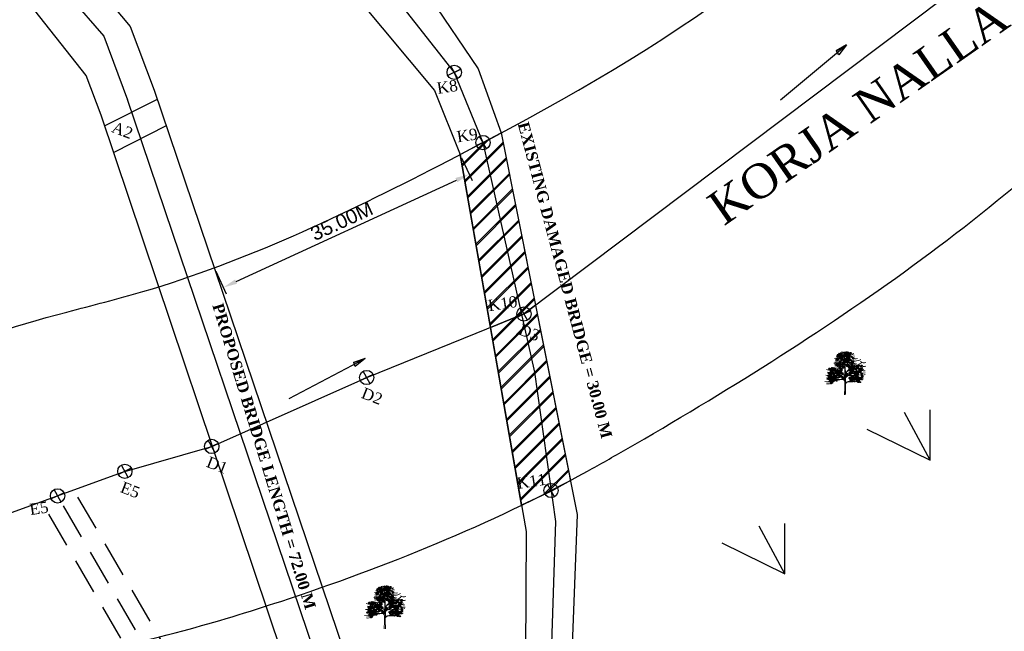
# Model space of a CAD drawing. Header units: millimetres. Extents: x 3498 to 4249, y -1265 to -652.
# Tile 5 of 9: x 3794 to 3968, y -926 to -818. Entities that reach past the tile are written whole.
import ezdxf

# ---------------------------------------------------------------- set-up
doc = ezdxf.new("R2010")
doc.units = ezdxf.units.MM
doc.linetypes.add('HIDDEN', pattern=[9.525, 6.35, -3.175])
doc.layers.add('BLOCK', color=7, linetype='Continuous')
doc.styles.get("Standard").update_dxf_attribs({"font": 'arial.ttf'})
doc.styles.add('TEXT', font='romans.shx', dxfattribs={"height": 1})
doc.dimstyles.new('ISO-25', dxfattribs={"dimtxt": 2.5, "dimasz": 2.5, "dimexe": 1.25, "dimexo": 0.625, "dimtad": 1, "dimtxsty": 'Standard', "dimcen": 2.5, "dimadec": 0, "dimazin": 0, "dimtfac": 1, "dimtmove": 0, "dimatfit": 3, "dimfxl": 1, "dimarcsym": 0})

# ---------------------------------------------------------------- blocks, each defined once
blk = doc.blocks.new('TREE 34')
at = {"lineweight": 0}
for p, q in [((44.9, 56.2), (45, 66.2)), ((44.9, 41.7), (44.9, 51.5)), ((44.6, 33.8), (44.7, 38.8)), ((45.9, 28.8), (46, 43.3)), ((44, 7.8), (44.5, 20.6)), ((44.5, 20.6), (44.5, 30.3)), ((45.8, 22.1), (45.8, 25.7)), ((45.9, 7.9), (45.8, 22.1))]:
    blk.add_line(p, q, dxfattribs=at)
for centre, radius, start, end in [((31.4, 80.8), 10.8, 245.3989, 290.842), ((36.6, 84.3), 16.4, 240.8903, 299.1097), ((30.7, 75.9), 4.62, 251.0161, 304.1863), ((32.5, 80.5), 6.68, 242.9381, 301.838), ((31.7, 86), 8.43, 266.11, 297.8626), ((34.5, 75), 3.8, 237.0696, 318.7583), ((37.8, 86.7), 11.6, 243.2333, 267.901), ((37.6, 85.6), 6.86, 233.9861, 284.4269), ((37.1, 77.5), 4.87, 262.0394, 317.0655), ((39.2, 84.2), 4.4, 235.5241, 320.3766), ((36.9, 62.2), 13, 64.7334, 87.901), ((39.3, 91.8), 10.1, 264.5916, 280.8658), ((55.2, 86.1), 17.1, 203.6553, 218.6919), ((41.9, 82.8), 2.79, 243.8703, 326.2918), ((30.7, 66.4), 14.3, 359.1704, 38.6919), ((41.9, 79.3), 2.96, 356.247, 72.2802), ((54.2, 73.8), 10.5, 133.1686, 189.9915), ((46.2, 84.5), 9.81, 257.7547, 296.5735), ((49.2, 86.2), 18.3, 259.3624, 290.8016), ((47.7, 87.2), 7.08, 258.1214, 304.5177), ((73.3, 42.1), 47.1, 121.2428, 124.6134), ((55, 84.1), 12, 228.6482, 302.6303), ((50.7, 85.2), 11.3, 257.586, 302.5526), ((52.6, 86.4), 6.98, 245.4775, 305.7309), ((60.6, 91.2), 25.1, 250.4809, 298.4219), ((56.5, 91.3), 12.7, 255.5242, 288.8017), ((54.8, 84.5), 10.3, 267.49, 293.1373), ((61.9, 83.5), 7.08, 226.4951, 264.8582), ((63.8, 80.4), 10.3, 232.5465, 288.5121), ((17.7, 62.1), 11.4, 244.2389, 286.556), ((23.2, 58.5), 7.45, 241.0091, 317.7336), ((26.8, 80.4), 26.8, 267.3608, 303.8405), ((26.6, 69.2), 6.73, 262.6329, 311.6007), ((31.8, 75.5), 15.5, 250.2472, 286.3798), ((30.9, 72.5), 9.07, 245.8153, 314.3443), ((28.9, 65.1), 7.17, 255.4782, 311.8365), ((29.8, 71.5), 5.14, 245.7069, 316.2245), ((29.5, 56), 5.23, 249.4854, 312.3715), ((31, 59.9), 7.65, 271.5113, 320.8889), ((39.1, 66.7), 6.49, 218.3877, 266.6125), ((36.1, 71.5), 5.31, 255.2694, 320.7683), ((35.5, 51.5), 9.43, 0, 70.5263), ((37.1, 52.1), 8.08, 29.0709, 70.3281), ((44.5, 56.2), 0.375, 209.0709, 359.1704), ((45.7, 67.8), 0.375, 79.3624, 180.5508), ((1916.6, 85.8), 1871.3, 180.5508, 181.04), ((47.4, 58.5), 2.15, 78.4569, 158.8398), ((116.5, 53.1), 70.9, 181.04, 185.5818), ((73.6, 27.1), 32.6, 108.76, 145.8766), ((70.5, 30.2), 28.7, 111.4616, 146.3488), ((52.3, 82.6), 22.5, 258.4569, 297.8285), ((55, 85.4), 19.6, 249.9116, 265.5374), ((57.9, 128.3), 79.3, 264.2777, 284.5633), ((56.5, 64.7), 6.82, 225.9442, 297.7811), ((61.6, 29), 25.3, 83.0751, 106.8733), ((59.4, 83.9), 23.1, 266.5279, 286.2899), ((65.8, 102.7), 45, 266.337, 283.2582), ((47.4, 104.2), 48.8, 288.76, 301.7673), ((69.5, 71.9), 19.4, 252.5261, 285.0848), ((67.1, 74.9), 20.9, 263.0751, 293.5339), ((72.6, 67.6), 13.8, 259.2798, 284.9662), ((77.8, 71.3), 8.14, 226.4378, 295.8705), ((77.4, 73.4), 16.3, 252.6896, 283.3881), ((14.6, 52.9), 11.7, 254.1703, 300.0925), ((18.4, 47.1), 12.1, 242.4624, 289.6469), ((16.9, 47), 10.3, 251.0746, 288.9254), ((26, 88.2), 55.4, 257.1612, 283.8538), ((19.1, 58.1), 11.7, 247.3071, 292.6929), ((16.3, 50.1), 6.4, 265.2634, 320.013), ((21.4, 54.4), 11.2, 252.2437, 291.2309), ((31.3, 66.6), 32.5, 248.8529, 283.8538), ((24.7, 48.5), 8.05, 245.9348, 294.0652), ((37, 61.3), 19, 218.9418, 279.8704), ((26.6, 48.5), 4.8, 244.9205, 295.0795), ((31.3, 54.1), 6.91, 228.8435, 297.2433), ((29.5, 47.1), 5.7, 241.7414, 306.739), ((28.9, 53.2), 6.72, 260.731, 293.5265), ((29.6, 49.1), 12.9, 264.7936, 299.1796), ((33, 52.8), 7.74, 247.0935, 300.6415), ((64.2, 83.1), 46, 226.6821, 242.0096), ((41.4, 75.6), 36.2, 256.8908, 267.3886), ((36.1, 50.9), 12.7, 258.7316, 291.9897), ((40.8, 37.8), 5.04, 46.1212, 111.7519), ((40.3, 30.3), 4.85, 41.3506, 103.8538), ((40.3, 30.3), 4.2, 0, 103.8538), ((40.2, 33), 6.45, 45.7581, 94.2425), ((40.9, 38.9), 3.75, 358.6496, 99.8704), ((44.5, 41.7), 0.375, 226.1212, 0), ((46.3, 46.3), 0.375, 185.5818, 326.3488), ((51.4, 35.5), 5.5, 111.7868, 179.117), ((49.7, 43.3), 3.75, 145.8766, 179.4444), ((39.7, 62.8), 34.3, 285.6047, 327.3267), ((39.2, 66.4), 37.5, 285.0853, 304.7385), ((37.1, 71.3), 33.1, 291.7868, 315.3595), ((48.2, 112.2), 82.2, 271.4551, 290.6272), ((55.3, 55.5), 14.4, 255.9668, 302.2234), ((58, 61.7), 16.9, 268.673, 289.9235), ((65.4, 41.5), 8.75, 228.9757, 288.9658), ((60.6, 51.1), 9.63, 267.4743, 305.5512), ((65.9, 52.6), 6.97, 241.3516, 296.6718), ((67.6, 65.5), 27.9, 261.2871, 289.8632), ((77.3, 63.5), 18.1, 232.9856, 279.3604), ((67.9, 58.9), 17, 267.4731, 296.6246), ((72, 41.4), 5.76, 225.0728, 272.8315), ((75.5, 51.9), 9.86, 254.4666, 296.4199), ((78.2, 57.2), 8.06, 233.7324, 282.8684), ((14.2, 44.4), 14.1, 251.148, 305.1273), ((15.2, 37.4), 10.9, 258.6837, 309.414), ((20.7, 36.8), 7.75, 257.9207, 327.3571), ((44.2, 33.8), 0.375, 221.3506, 358.6496), ((50.4, 25.4), 4.59, 91.4551, 175.6356), ((46.2, 28.8), 0.375, 179.4444, 320.6149), ((50.4, 25.4), 5.02, 106.8666, 140.6149)]:
    blk.add_arc(centre, radius, start, end, dxfattribs=at)
at = {"linetype": 'ByBlock', "lineweight": 0}
for centre, radius, start, end in [((30.9, 68.3), 2.12, 76.6118, 171.4901), ((29.3, 70.6), 2.08, 255.2821, 352.8197), ((31.1, 69.4), 2.08, 50.2872, 147.8248), ((30.7, 72.2), 2.12, 231.6169, 326.4952), ((32.2, 69.9), 2.12, 76.6118, 171.4901), ((32.2, 69.9), 2.12, 76.6118, 171.4901), ((32.2, 67.6), 2.12, 76.6118, 171.4901), ((30.6, 70), 2.08, 255.2821, 352.8197), ((31.5, 74.8), 2.08, 17.2907, 114.8283), ((32.6, 77.3), 2.12, 198.6203, 293.4986), ((32.3, 72), 2.08, 255.2821, 352.8197), ((33.9, 69.7), 2.12, 76.6118, 171.4901), ((33.9, 67.4), 2.12, 76.6118, 171.4901), ((32.3, 69.7), 2.08, 255.2821, 352.8197), ((34.1, 76.4), 2.12, 76.6118, 171.4901), ((32.6, 78.7), 2.08, 255.2821, 352.8197), ((36, 71.3), 2.12, 76.6118, 171.4901), ((34.4, 73.6), 2.08, 255.2821, 352.8197), ((36.3, 72), 2.12, 76.6118, 171.4901), ((37.1, 76.7), 2.12, 76.6118, 171.4901), ((35.5, 79.1), 2.08, 255.2821, 352.8197), ((36.2, 72.8), 2.08, 17.2907, 114.8283), ((37.3, 75.4), 2.12, 198.6203, 293.4986), ((37.6, 78.5), 2.12, 76.6118, 171.4901), ((36, 80.8), 2.08, 255.2821, 352.8197), ((36.1, 76.1), 2.08, 255.2821, 352.8197), ((37.6, 73.8), 2.12, 76.6118, 171.4901), ((36.2, 76.6), 2.08, 255.2821, 352.8197), ((36.2, 76.6), 2.08, 255.2821, 352.8197), ((37.8, 74.3), 2.12, 76.6118, 171.4901), ((37.8, 74.3), 2.12, 76.6118, 171.4901), ((36.5, 72.7), 2.08, 17.2907, 114.8283), ((37.7, 75.2), 2.12, 198.6203, 293.4986), ((38.4, 70.5), 2.12, 76.6118, 171.4901), ((36.8, 72.8), 2.08, 255.2821, 352.8197), ((37.7, 75.1), 2.08, 17.2907, 114.8283), ((38.8, 77.7), 2.12, 198.6203, 293.4986), ((38, 77.3), 2.08, 17.2907, 114.8283), ((39.2, 79.9), 2.12, 198.6203, 293.4986), ((39.3, 68.1), 2.12, 76.6118, 171.4901), ((39.3, 68.1), 2.12, 76.6118, 171.4901), ((37.7, 70.4), 2.08, 255.2821, 352.8197), ((37.7, 70.4), 2.08, 255.2821, 352.8197), ((39.2, 68.9), 2.08, 17.2907, 114.8283), ((40.3, 71.5), 2.12, 198.6203, 293.4986), ((40.6, 72.7), 2.12, 76.6118, 171.4901), ((39, 75), 2.08, 255.2821, 352.8197), ((39.5, 71.1), 2.08, 17.2907, 114.8283), ((40.6, 73.7), 2.12, 198.6203, 293.4986), ((40.6, 75), 2.08, 255.2821, 352.8197), ((42.1, 72.7), 2.12, 76.6118, 171.4901), ((42.6, 75.7), 2.12, 76.6118, 171.4901), ((41, 78.1), 2.08, 255.2821, 352.8197), ((42.3, 66.9), 2.08, 50.2872, 147.8248), ((42.7, 75.2), 2.12, 76.6118, 171.4901), ((41.1, 77.5), 2.08, 255.2821, 352.8197), ((42.5, 79), 2.12, 231.6169, 326.4952), ((43.3, 67.5), 2.12, 76.6118, 171.4901), ((43.3, 67.5), 2.12, 76.6118, 171.4901), ((43.9, 74.5), 2.12, 76.6118, 171.4901), ((42.4, 76.9), 2.08, 255.2821, 352.8197), ((44.1, 79.9), 2.12, 76.6118, 171.4901), ((42.5, 82.2), 2.08, 255.2821, 352.8197), ((44.3, 70.9), 2.12, 198.6203, 293.4986), ((43.9, 83.8), 2.12, 231.6169, 326.4952), ((43.3, 71.3), 2.08, 255.2821, 352.8197), ((44.8, 69), 2.12, 76.6118, 171.4901), ((45, 67.3), 2.12, 76.6118, 171.4901), ((43.4, 69.6), 2.08, 255.2821, 352.8197), ((43.6, 74.8), 2.08, 255.2821, 352.8197), ((45.2, 72.5), 2.12, 76.6118, 171.4901), ((45.4, 79.3), 2.12, 76.6118, 171.4901), ((43.8, 81.6), 2.08, 255.2821, 352.8197), ((44, 67.8), 2.12, 15.2344, 110.1127), ((45.3, 70.3), 2.08, 193.9048, 291.4424), ((45.7, 74.2), 2.12, 76.6118, 171.4901), ((44.1, 76.6), 2.08, 255.2821, 352.8197), ((45.1, 79.5), 2.08, 255.2821, 352.8197), ((46.6, 77.2), 2.12, 76.6118, 171.4901), ((47.1, 79), 2.12, 76.6118, 171.4901), ((45.5, 81.3), 2.08, 255.2821, 352.8197), ((45.8, 69), 2.12, 15.2344, 110.1127), ((47.1, 71.5), 2.08, 193.9048, 291.4424), ((47.3, 75.9), 2.12, 76.6118, 171.4901), ((45.7, 78.2), 2.08, 255.2821, 352.8197), ((46.2, 67.1), 2.12, 15.2344, 110.1127), ((47.5, 69.6), 2.08, 193.9048, 291.4424), ((48, 73.8), 2.12, 76.6118, 171.4901), ((46.5, 76.1), 2.08, 255.2821, 352.8197), ((46.6, 75.8), 2.08, 255.2821, 352.8197), ((46.6, 75.8), 2.08, 255.2821, 352.8197), ((48.2, 73.5), 2.12, 76.6118, 171.4901), ((48.2, 73.5), 2.12, 76.6118, 171.4901), ((48.4, 74.5), 2.12, 76.6118, 171.4901), ((47.2, 82.9), 2.08, 255.2821, 352.8197), ((48.7, 80.6), 2.12, 76.6118, 171.4901), ((49.2, 79.3), 2.12, 76.6118, 171.4901), ((47.6, 81.6), 2.08, 255.2821, 352.8197), ((47.7, 72.9), 2.08, 255.2821, 352.8197), ((49.3, 70.6), 2.12, 76.6118, 171.4901), ((48, 68.3), 2.12, 15.2344, 110.1127), ((49.3, 70.8), 2.08, 193.9048, 291.4424), ((48.3, 75.4), 2.08, 17.2907, 114.8283), ((49.4, 77.9), 2.12, 198.6203, 293.4986), ((49.7, 76.3), 2.12, 76.6118, 171.4901), ((48.1, 78.6), 2.08, 255.2821, 352.8197), ((48.3, 79.1), 2.08, 255.2821, 352.8197), ((48.3, 79.1), 2.08, 255.2821, 352.8197), ((49.8, 76.8), 2.12, 76.6118, 171.4901), ((49.8, 76.8), 2.12, 76.6118, 171.4901), ((48.6, 75.2), 2.08, 17.2907, 114.8283), ((49.7, 77.7), 2.12, 198.6203, 293.4986), ((49.1, 74.5), 2.12, 231.6169, 326.4952), ((50.4, 73), 2.12, 76.6118, 171.4901), ((48.9, 75.3), 2.08, 255.2821, 352.8197), ((50.6, 70), 2.12, 76.6118, 171.4901), ((49, 72.3), 2.08, 255.2821, 352.8197), ((49.7, 77.7), 2.08, 17.2907, 114.8283), ((50.9, 80.2), 2.12, 198.6203, 293.4986), ((50.1, 79.9), 2.08, 17.2907, 114.8283), ((51.2, 82.4), 2.12, 198.6203, 293.4986), ((51.3, 70.6), 2.12, 76.6118, 171.4901), ((51.3, 70.6), 2.12, 76.6118, 171.4901), ((49.8, 72.9), 2.08, 255.2821, 352.8197), ((49.8, 72.9), 2.08, 255.2821, 352.8197), ((51, 67.1), 2.12, 15.2344, 110.1127), ((52.3, 69.6), 2.08, 193.9048, 291.4424), ((51.2, 71.4), 2.08, 17.2907, 114.8283), ((52.4, 74), 2.12, 198.6203, 293.4986), ((52.7, 75.2), 2.12, 76.6118, 171.4901), ((51.1, 77.5), 2.08, 255.2821, 352.8197), ((51.6, 73.6), 2.08, 17.2907, 114.8283), ((52.7, 76.2), 2.12, 198.6203, 293.4986), ((52.2, 69.2), 2.12, 15.2344, 110.1127), ((53.5, 71.7), 2.08, 193.9048, 291.4424), ((52.6, 77.5), 2.08, 255.2821, 352.8197), ((54.2, 75.2), 2.12, 76.6118, 171.4901), ((52.8, 67.5), 2.12, 15.2344, 110.1127), ((54.1, 70), 2.08, 193.9048, 291.4424), ((54.7, 78.3), 2.12, 76.6118, 171.4901), ((53.1, 80.6), 2.08, 255.2821, 352.8197), ((54.9, 79.4), 2.08, 50.2872, 147.8248), ((54.5, 82.1), 2.12, 231.6169, 326.4952), ((55, 66.9), 2.12, 15.2344, 110.1127), ((56.3, 69.4), 2.08, 193.9048, 291.4424), ((57.6, 70.8), 2.12, 15.2344, 110.1127), ((58.9, 73.3), 2.08, 193.9048, 291.4424), ((60.4, 69.2), 2.12, 76.6118, 171.4901), ((58.8, 71.5), 2.08, 255.2821, 352.8197), ((18.3, 52), 2.12, 76.6118, 171.4901), ((16.7, 54.4), 2.08, 255.2821, 352.8197), ((19.2, 50.3), 2.12, 76.6118, 171.4901), ((17.6, 52.6), 2.08, 255.2821, 352.8197), ((20.4, 50.6), 2.08, 17.2907, 114.8283), ((21.6, 53.2), 2.12, 198.6203, 293.4986), ((22.6, 53.1), 2.12, 76.6118, 171.4901), ((21, 55.5), 2.08, 255.2821, 352.8197), ((23.8, 51.1), 2.12, 76.6118, 171.4901), ((22.3, 53.4), 2.08, 255.2821, 352.8197), ((24.3, 52.8), 2.12, 76.6118, 171.4901), ((22.7, 55.2), 2.08, 255.2821, 352.8197), ((23, 52.6), 2.08, 255.2821, 352.8197), ((24.6, 50.3), 2.12, 76.6118, 171.4901), ((25.9, 52.9), 2.12, 76.6118, 171.4901), ((24.3, 55.2), 2.08, 255.2821, 352.8197), ((27.2, 52.2), 2.12, 76.6118, 171.4901), ((25.6, 54.5), 2.08, 255.2821, 352.8197), ((28.4, 50.2), 2.12, 76.6118, 171.4901), ((26.9, 52.5), 2.08, 255.2821, 352.8197), ((28.9, 51.9), 2.12, 76.6118, 171.4901), ((27.3, 54.2), 2.08, 255.2821, 352.8197), ((31.2, 59.6), 2.12, 76.6118, 171.4901), ((29.7, 61.9), 2.08, 255.2821, 352.8197), ((31.4, 52.1), 2.12, 198.6203, 293.4986), ((31.5, 60.7), 2.08, 50.2872, 147.8248), ((31, 63.4), 2.12, 231.6169, 326.4952), ((32.5, 61.2), 2.12, 76.6118, 171.4901), ((32.5, 61.2), 2.12, 76.6118, 171.4901), ((32.5, 58.9), 2.12, 76.6118, 171.4901), ((30.9, 61.2), 2.08, 255.2821, 352.8197), ((33.4, 65.6), 2.12, 76.6118, 171.4901), ((33.5, 64.6), 2.12, 198.6203, 293.4986), ((33.7, 56.9), 2.12, 76.6118, 171.4901), ((32.2, 59.2), 2.08, 255.2821, 352.8197), ((32.6, 63.3), 2.08, 255.2821, 352.8197), ((34.2, 61), 2.12, 76.6118, 171.4901), ((34.2, 58.6), 2.12, 76.6118, 171.4901), ((32.7, 60.9), 2.08, 255.2821, 352.8197), ((35.6, 63.2), 2.08, 50.2872, 147.8248), ((35.2, 66), 2.12, 231.6169, 326.4952), ((35.6, 57.5), 2.08, 50.2872, 147.8248), ((35.2, 60.3), 2.12, 231.6169, 326.4952), ((36.6, 63.7), 2.12, 76.6118, 171.4901), ((36.6, 63.7), 2.12, 76.6118, 171.4901), ((36.6, 61.4), 2.12, 76.6118, 171.4901), ((35.1, 63.8), 2.08, 255.2821, 352.8197), ((36.6, 58), 2.12, 76.6118, 171.4901), ((36.6, 58), 2.12, 76.6118, 171.4901), ((36.6, 55.7), 2.12, 76.6118, 171.4901), ((35.1, 58.1), 2.08, 255.2821, 352.8197), ((36.7, 58.8), 2.12, 198.6203, 293.4986), ((37.2, 50.8), 2.08, 50.2872, 147.8248), ((36.8, 53.6), 2.12, 231.6169, 326.4952), ((37.7, 67.1), 2.12, 198.6203, 293.4986), ((37.7, 61.4), 2.12, 198.6203, 293.4986), ((36.8, 65.8), 2.08, 255.2821, 352.8197), ((38.3, 63.5), 2.12, 76.6118, 171.4901), ((36.8, 60.1), 2.08, 255.2821, 352.8197), ((38.3, 57.8), 2.12, 76.6118, 171.4901), ((38.3, 51.4), 2.12, 76.6118, 171.4901), ((38.3, 51.4), 2.12, 76.6118, 171.4901), ((38.4, 61.2), 2.12, 76.6118, 171.4901), ((36.8, 63.5), 2.08, 255.2821, 352.8197), ((38.4, 55.5), 2.12, 76.6118, 171.4901), ((36.8, 57.8), 2.08, 255.2821, 352.8197), ((39.3, 54.8), 2.12, 198.6203, 293.4986), ((40, 51.2), 2.12, 76.6118, 171.4901), ((38.4, 53.5), 2.08, 255.2821, 352.8197), ((40.8, 55.7), 2.08, 50.2872, 147.8248), ((40.4, 58.5), 2.12, 231.6169, 326.4952), ((41.1, 61.9), 2.08, 50.2872, 147.8248), ((40.7, 64.7), 2.12, 231.6169, 326.4952), ((41.8, 56.3), 2.12, 76.6118, 171.4901), ((41.8, 56.3), 2.12, 76.6118, 171.4901), ((41.8, 54), 2.12, 76.6118, 171.4901), ((40.3, 56.3), 2.08, 255.2821, 352.8197), ((42.2, 62.4), 2.12, 76.6118, 171.4901), ((42.2, 62.4), 2.12, 76.6118, 171.4901), ((42.2, 60.1), 2.12, 76.6118, 171.4901), ((40.6, 62.5), 2.08, 255.2821, 352.8197), ((41.8, 69.7), 2.12, 231.6169, 326.4952), ((42.9, 59.6), 2.12, 198.6203, 293.4986), ((43.3, 65.2), 2.12, 76.6118, 171.4901), ((41.7, 67.5), 2.08, 255.2821, 352.8197), ((43.2, 65.8), 2.12, 198.6203, 293.4986), ((43.5, 56), 2.12, 76.6118, 171.4901), ((42, 58.4), 2.08, 255.2821, 352.8197), ((43.6, 53.7), 2.12, 76.6118, 171.4901), ((42, 56), 2.08, 255.2821, 352.8197), ((42.3, 64.5), 2.08, 255.2821, 352.8197), ((43.9, 62.2), 2.12, 76.6118, 171.4901), ((43.9, 59.9), 2.12, 76.6118, 171.4901), ((42.3, 62.2), 2.08, 255.2821, 352.8197), ((43.5, 67.2), 2.08, 255.2821, 352.8197), ((45, 64.9), 2.12, 76.6118, 171.4901), ((46.8, 66.2), 2.12, 76.6118, 171.4901), ((45.2, 68.5), 2.08, 255.2821, 352.8197), ((46.1, 66.1), 2.08, 255.2821, 352.8197), ((46.1, 66.1), 2.08, 255.2821, 352.8197), ((47.7, 63.8), 2.12, 76.6118, 171.4901), ((47.7, 63.8), 2.12, 76.6118, 171.4901), ((48.5, 58.3), 2.08, 50.2872, 147.8248), ((48, 61.1), 2.12, 231.6169, 326.4952), ((49.5, 58.9), 2.12, 76.6118, 171.4901), ((49.5, 58.9), 2.12, 76.6118, 171.4901), ((49.5, 56.6), 2.12, 76.6118, 171.4901), ((47.9, 58.9), 2.08, 255.2821, 352.8197), ((48.4, 62.1), 2.12, 15.2344, 110.1127), ((49.7, 64.6), 2.08, 193.9048, 291.4424), ((50.5, 62.3), 2.12, 198.6203, 293.4986), ((49.5, 65.6), 2.12, 15.2344, 110.1127), ((50.8, 68.1), 2.08, 193.9048, 291.4424), ((49.6, 64.2), 2.12, 15.2344, 110.1127), ((50.9, 66.7), 2.08, 193.9048, 291.4424), ((51.2, 58.6), 2.12, 76.6118, 171.4901), ((49.6, 61), 2.08, 255.2821, 352.8197), ((51.2, 56.3), 2.12, 76.6118, 171.4901), ((49.7, 58.6), 2.08, 255.2821, 352.8197), ((50.2, 62.5), 2.12, 15.2344, 110.1127), ((51.4, 65), 2.08, 193.9048, 291.4424), ((52.4, 55.4), 2.08, 50.2872, 147.8248), ((51.9, 58.1), 2.12, 231.6169, 326.4952), ((53.4, 55.9), 2.12, 76.6118, 171.4901), ((53.4, 55.9), 2.12, 76.6118, 171.4901), ((53.4, 53.6), 2.12, 76.6118, 171.4901), ((51.8, 56), 2.08, 255.2821, 352.8197), ((52.4, 61.9), 2.12, 15.2344, 110.1127), ((53.7, 64.4), 2.08, 193.9048, 291.4424), ((52.5, 51.7), 2.12, 15.2344, 110.1127), ((53.8, 54.2), 2.08, 193.9048, 291.4424), ((54.4, 59.3), 2.12, 198.6203, 293.4986), ((53.5, 58), 2.08, 255.2821, 352.8197), ((55.1, 55.7), 2.12, 76.6118, 171.4901), ((55.1, 53.3), 2.12, 76.6118, 171.4901), ((53.6, 55.7), 2.08, 255.2821, 352.8197), ((55.3, 50.1), 2.12, 76.6118, 171.4901), ((53.8, 52.4), 2.08, 255.2821, 352.8197), ((54.2, 61.9), 2.12, 15.2344, 110.1127), ((55.5, 64.4), 2.08, 193.9048, 291.4424), ((54.4, 52.9), 2.12, 15.2344, 110.1127), ((55.6, 55.4), 2.08, 193.9048, 291.4424), ((54.8, 51.1), 2.12, 15.2344, 110.1127), ((56, 53.6), 2.08, 193.9048, 291.4424), ((57, 60.3), 2.12, 76.6118, 171.4901), ((55.4, 62.6), 2.08, 255.2821, 352.8197), ((56, 63.1), 2.12, 15.2344, 110.1127), ((57.3, 65.6), 2.08, 193.9048, 291.4424), ((56.4, 61.3), 2.12, 15.2344, 110.1127), ((57.7, 63.8), 2.08, 193.9048, 291.4424), ((57.9, 57.9), 2.12, 76.6118, 171.4901), ((57.9, 57.9), 2.12, 76.6118, 171.4901), ((56.3, 60.3), 2.08, 255.2821, 352.8197), ((56.3, 60.3), 2.08, 255.2821, 352.8197), ((56.3, 56.8), 2.08, 255.2821, 352.8197), ((57.9, 54.5), 2.12, 76.6118, 171.4901), ((56.6, 52.3), 2.12, 15.2344, 110.1127), ((57.9, 54.7), 2.08, 193.9048, 291.4424), ((57.6, 58.4), 2.12, 231.6169, 326.4952), ((59.1, 53.9), 2.12, 76.6118, 171.4901), ((57.6, 56.2), 2.08, 255.2821, 352.8197), ((58, 67), 2.08, 255.2821, 352.8197), ((59.5, 64.7), 2.12, 76.6118, 171.4901), ((58.1, 49.5), 2.12, 15.2344, 110.1127), ((59.4, 52), 2.08, 193.9048, 291.4424), ((58.3, 62.5), 2.12, 15.2344, 110.1127), ((59.5, 65), 2.08, 193.9048, 291.4424), ((58.6, 56.3), 2.12, 15.2344, 110.1127), ((59.9, 58.7), 2.08, 193.9048, 291.4424), ((59.3, 68.6), 2.12, 231.6169, 326.4952), ((59.6, 51), 2.12, 15.2344, 110.1127), ((60.9, 53.5), 2.08, 193.9048, 291.4424), ((60.4, 56.7), 2.12, 15.2344, 110.1127), ((61.7, 59.2), 2.08, 193.9048, 291.4424), ((60.8, 53.1), 2.12, 15.2344, 110.1127), ((62, 55.6), 2.08, 193.9048, 291.4424), ((61.3, 51.4), 2.12, 15.2344, 110.1127), ((62.6, 53.9), 2.08, 193.9048, 291.4424), ((62.6, 56), 2.12, 15.2344, 110.1127), ((63.9, 58.5), 2.08, 193.9048, 291.4424), ((63.5, 50.8), 2.12, 15.2344, 110.1127), ((64.8, 53.3), 2.08, 193.9048, 291.4424), ((65.7, 55.4), 2.08, 50.2872, 147.8248), ((65.2, 58.1), 2.12, 231.6169, 326.4952), ((66.7, 55.9), 2.12, 76.6118, 171.4901), ((66.7, 55.9), 2.12, 76.6118, 171.4901), ((66.7, 53.6), 2.12, 76.6118, 171.4901), ((65.1, 55.9), 2.08, 255.2821, 352.8197), ((67.7, 59.3), 2.12, 198.6203, 293.4986), ((66.8, 58), 2.08, 255.2821, 352.8197), ((68.4, 55.7), 2.12, 76.6118, 171.4901), ((66.9, 55.6), 2.08, 255.2821, 352.8197), ((68.4, 53.3), 2.12, 76.6118, 171.4901), ((70.3, 56.8), 2.12, 76.6118, 171.4901), ((70.3, 56.8), 2.12, 76.6118, 171.4901), ((68.7, 59.2), 2.08, 255.2821, 352.8197), ((68.7, 59.2), 2.08, 255.2821, 352.8197), ((71.3, 60.2), 2.12, 198.6203, 293.4986), ((71.1, 50.2), 2.12, 15.2344, 110.1127), ((72.4, 52.7), 2.08, 193.9048, 291.4424), ((72.5, 58.5), 2.08, 255.2821, 352.8197), ((74.1, 56.2), 2.12, 76.6118, 171.4901), ((74.4, 56.9), 2.12, 76.6118, 171.4901), ((74.6, 51.8), 2.12, 76.6118, 171.4901), ((73, 54.2), 2.08, 255.2821, 352.8197), ((73.3, 49.6), 2.12, 15.2344, 110.1127), ((74.6, 52.1), 2.08, 193.9048, 291.4424), ((74.4, 55.7), 2.12, 231.6169, 326.4952), ((15.9, 44.5), 2.12, 15.2344, 110.1127), ((17.2, 47), 2.08, 193.9048, 291.4424), ((15.9, 40.2), 2.08, 255.2821, 352.8197), ((17.5, 37.9), 2.12, 76.6118, 171.4901), ((16.3, 42.7), 2.12, 15.2344, 110.1127), ((17.5, 45.2), 2.08, 193.9048, 291.4424), ((17.7, 39.3), 2.12, 76.6118, 171.4901), ((16.2, 41.6), 2.08, 255.2821, 352.8197), ((17.7, 39.3), 2.12, 76.6118, 171.4901), ((16.2, 41.6), 2.08, 255.2821, 352.8197), ((18.8, 37.3), 2.12, 76.6118, 171.4901), ((17.2, 39.6), 2.08, 255.2821, 352.8197), ((18.1, 43.9), 2.12, 15.2344, 110.1127), ((19.4, 46.3), 2.08, 193.9048, 291.4424), ((20, 35.2), 2.12, 76.6118, 171.4901), ((18.5, 37.6), 2.08, 255.2821, 352.8197), ((20.5, 37), 2.12, 76.6118, 171.4901), ((18.9, 39.3), 2.08, 255.2821, 352.8197), ((20.6, 45.5), 2.12, 76.6118, 171.4901), ((19.1, 47.8), 2.08, 255.2821, 352.8197), ((20.6, 32.3), 2.12, 76.6118, 171.4901), ((19, 34.6), 2.08, 255.2821, 352.8197), ((20.7, 32.8), 2.12, 76.6118, 171.4901), ((20.7, 32.8), 2.12, 76.6118, 171.4901), ((19.1, 35.1), 2.08, 255.2821, 352.8197), ((19.1, 35.1), 2.08, 255.2821, 352.8197), ((19.6, 41.1), 2.12, 15.2344, 110.1127), ((20.9, 43.6), 2.08, 193.9048, 291.4424), ((19.6, 39.7), 2.12, 15.2344, 110.1127), ((20.9, 42.2), 2.08, 193.9048, 291.4424), ((21.1, 47.1), 2.12, 76.6118, 171.4901), ((19.6, 49.4), 2.08, 255.2821, 352.8197), ((20.2, 38.1), 2.12, 15.2344, 110.1127), ((21.4, 48.2), 2.08, 50.2872, 147.8248), ((20.9, 51), 2.12, 231.6169, 326.4952), ((20.6, 33.6), 2.08, 17.2907, 114.8283), ((21.7, 36.2), 2.12, 198.6203, 293.4986), ((20.9, 37), 2.12, 15.2344, 110.1127), ((22.2, 39.5), 2.08, 193.9048, 291.4424), ((20.9, 35.8), 2.08, 17.2907, 114.8283), ((22.1, 38.4), 2.12, 198.6203, 293.4986), ((21.1, 42.6), 2.12, 15.2344, 110.1127), ((22.4, 45.1), 2.08, 193.9048, 291.4424), ((22.3, 44.7), 2.12, 15.2344, 110.1127), ((23.5, 47.2), 2.08, 193.9048, 291.4424), ((23.7, 35.4), 2.12, 76.6118, 171.4901), ((22.1, 37.7), 2.08, 255.2821, 352.8197), ((22.4, 37.4), 2.12, 15.2344, 110.1127), ((24.1, 48.6), 2.12, 76.6118, 171.4901), ((22.5, 50.9), 2.08, 255.2821, 352.8197), ((22.7, 38.1), 2.12, 15.2344, 110.1127), ((24, 40.6), 2.08, 193.9048, 291.4424), ((22.8, 43), 2.12, 15.2344, 110.1127), ((24.1, 45.5), 2.08, 193.9048, 291.4424), ((23.1, 36.3), 2.12, 15.2344, 110.1127), ((24.4, 38.8), 2.08, 193.9048, 291.4424), ((24.6, 33), 2.12, 76.6118, 171.4901), ((23, 35.3), 2.08, 255.2821, 352.8197), ((24.6, 33), 2.12, 76.6118, 171.4901), ((23, 35.3), 2.08, 255.2821, 352.8197), ((25.5, 48.1), 2.12, 76.6118, 171.4901), ((23.9, 50.4), 2.08, 255.2821, 352.8197), ((24.5, 48.7), 2.08, 17.2907, 114.8283), ((25.6, 51.3), 2.12, 198.6203, 293.4986), ((26.2, 39.8), 2.12, 76.6118, 171.4901), ((24.6, 42.1), 2.08, 255.2821, 352.8197), ((24.9, 37.5), 2.12, 15.2344, 110.1127), ((26.2, 40), 2.08, 193.9048, 291.4424), ((25, 42.4), 2.12, 15.2344, 110.1127), ((26.3, 44.9), 2.08, 193.9048, 291.4424), ((26, 43.6), 2.12, 231.6169, 326.4952), ((27.5, 39.1), 2.12, 76.6118, 171.4901), ((25.9, 41.5), 2.08, 255.2821, 352.8197), ((26.4, 34.8), 2.12, 15.2344, 110.1127), ((27.7, 37.3), 2.08, 193.9048, 291.4424), ((26.5, 33.4), 2.12, 15.2344, 110.1127), ((27.8, 35.9), 2.08, 193.9048, 291.4424), ((29.1, 47.1), 2.12, 76.6118, 171.4901), ((27.5, 49.4), 2.08, 255.2821, 352.8197), ((27.9, 36.3), 2.12, 15.2344, 110.1127), ((29.2, 38.8), 2.08, 193.9048, 291.4424), ((29.3, 48.2), 2.08, 50.2872, 147.8248), ((28.9, 51), 2.12, 231.6169, 326.4952), ((30.3, 48.7), 2.12, 76.6118, 171.4901), ((30.3, 48.7), 2.12, 76.6118, 171.4901), ((29.1, 45), 2.12, 15.2344, 110.1127), ((30.4, 47.5), 2.08, 193.9048, 291.4424), ((29.1, 38.4), 2.12, 15.2344, 110.1127), ((30.4, 40.8), 2.08, 193.9048, 291.4424), ((29.7, 36.7), 2.12, 15.2344, 110.1127), ((30.9, 39.2), 2.08, 193.9048, 291.4424), ((31.9, 43.4), 2.12, 76.6118, 171.4901), ((30.3, 45.7), 2.08, 255.2821, 352.8197), ((30.5, 50.8), 2.08, 255.2821, 352.8197), ((32, 48.5), 2.12, 76.6118, 171.4901), ((30.9, 46.2), 2.12, 15.2344, 110.1127), ((32.2, 48.7), 2.08, 193.9048, 291.4424), ((31.3, 44.4), 2.12, 15.2344, 110.1127), ((32.6, 46.9), 2.08, 193.9048, 291.4424), ((32.8, 41), 2.12, 76.6118, 171.4901), ((31.2, 43.3), 2.08, 255.2821, 352.8197), ((32.8, 41), 2.12, 76.6118, 171.4901), ((31.2, 43.3), 2.08, 255.2821, 352.8197), ((31.9, 36.1), 2.12, 15.2344, 110.1127), ((33.2, 38.6), 2.08, 193.9048, 291.4424), ((32.8, 50.1), 2.08, 255.2821, 352.8197), ((34.4, 47.8), 2.12, 76.6118, 171.4901), ((33.1, 45.6), 2.12, 15.2344, 110.1127), ((34.4, 48), 2.08, 193.9048, 291.4424), ((33.5, 39.3), 2.12, 15.2344, 110.1127), ((34.8, 41.8), 2.08, 193.9048, 291.4424), ((34.2, 51.7), 2.12, 231.6169, 326.4952), ((35.7, 47.2), 2.12, 76.6118, 171.4901), ((34.1, 49.5), 2.08, 255.2821, 352.8197), ((34.6, 42.8), 2.12, 15.2344, 110.1127), ((35.9, 45.3), 2.08, 193.9048, 291.4424), ((34.7, 41.4), 2.12, 15.2344, 110.1127), ((36, 43.9), 2.08, 193.9048, 291.4424), ((35.2, 39.8), 2.12, 15.2344, 110.1127), ((36.5, 42.2), 2.08, 193.9048, 291.4424), ((36.1, 44.3), 2.12, 15.2344, 110.1127), ((37.4, 46.8), 2.08, 193.9048, 291.4424), ((38.3, 49.1), 2.12, 76.6118, 171.4901), ((36.7, 51.4), 2.08, 255.2821, 352.8197), ((37.3, 46.4), 2.12, 15.2344, 110.1127), ((38.6, 48.9), 2.08, 193.9048, 291.4424), ((37.5, 39.1), 2.12, 15.2344, 110.1127), ((38.7, 41.6), 2.08, 193.9048, 291.4424), ((37.9, 44.7), 2.12, 15.2344, 110.1127), ((39.2, 47.2), 2.08, 193.9048, 291.4424), ((40, 48.8), 2.12, 76.6118, 171.4901), ((38.4, 51.1), 2.08, 255.2821, 352.8197), ((40.8, 36.3), 2.08, 50.2872, 147.8248), ((40.4, 39.1), 2.12, 231.6169, 326.4952), ((40.1, 44.1), 2.12, 15.2344, 110.1127), ((41.4, 46.6), 2.08, 193.9048, 291.4424), ((41.8, 36.9), 2.12, 76.6118, 171.4901), ((41.8, 36.9), 2.12, 76.6118, 171.4901), ((41.8, 34.6), 2.12, 76.6118, 171.4901), ((40.3, 36.9), 2.08, 255.2821, 352.8197), ((42.9, 40.3), 2.12, 198.6203, 293.4986), ((43.5, 36.7), 2.12, 76.6118, 171.4901), ((42, 39), 2.08, 255.2821, 352.8197), ((42, 36.6), 2.08, 255.2821, 352.8197), ((43.6, 34.3), 2.12, 76.6118, 171.4901), ((47.8, 42), 2.08, 50.2872, 147.8248), ((47.4, 44.8), 2.12, 231.6169, 326.4952), ((48.8, 42.6), 2.12, 76.6118, 171.4901), ((48.8, 42.6), 2.12, 76.6118, 171.4901), ((48.8, 40.3), 2.12, 76.6118, 171.4901), ((47.3, 42.6), 2.08, 255.2821, 352.8197), ((49.9, 46), 2.12, 198.6203, 293.4986), ((50.6, 42.4), 2.12, 76.6118, 171.4901), ((49, 44.7), 2.08, 255.2821, 352.8197), ((49, 42.3), 2.08, 255.2821, 352.8197), ((50.6, 40), 2.12, 76.6118, 171.4901), ((52.2, 35.5), 2.12, 15.2344, 110.1127), ((53.5, 37.9), 2.08, 193.9048, 291.4424), ((53.7, 45), 2.08, 50.2872, 147.8248), ((53.2, 47.7), 2.12, 231.6169, 326.4952), ((54.7, 45.5), 2.12, 76.6118, 171.4901), ((54.7, 45.5), 2.12, 76.6118, 171.4901), ((54.7, 43.2), 2.12, 76.6118, 171.4901), ((53.1, 45.5), 2.08, 255.2821, 352.8197), ((55, 33.9), 2.12, 76.6118, 171.4901), ((53.4, 36.2), 2.08, 255.2821, 352.8197), ((54, 36.6), 2.12, 15.2344, 110.1127), ((55.3, 39.1), 2.08, 193.9048, 291.4424), ((55.7, 48.9), 2.12, 198.6203, 293.4986), ((54.4, 34.8), 2.12, 15.2344, 110.1127), ((55.7, 37.3), 2.08, 193.9048, 291.4424), ((54.7, 50), 2.08, 255.2821, 352.8197), ((54.7, 50), 2.08, 255.2821, 352.8197), ((56.2, 47.7), 2.12, 76.6118, 171.4901), ((56.2, 47.7), 2.12, 76.6118, 171.4901), ((54.8, 47.6), 2.08, 255.2821, 352.8197), ((56.4, 45.3), 2.12, 76.6118, 171.4901), ((54.9, 45.2), 2.08, 255.2821, 352.8197), ((56.4, 42.9), 2.12, 76.6118, 171.4901), ((57.5, 38.3), 2.12, 76.6118, 171.4901), ((56, 40.6), 2.08, 255.2821, 352.8197), ((56.2, 36), 2.12, 15.2344, 110.1127), ((57.5, 38.5), 2.08, 193.9048, 291.4424), ((57.3, 42.1), 2.12, 231.6169, 326.4952), ((57, 46), 2.12, 15.2344, 110.1127), ((58.2, 48.5), 2.08, 193.9048, 291.4424), ((58.8, 37.6), 2.12, 76.6118, 171.4901), ((57.2, 40), 2.08, 255.2821, 352.8197), ((57.8, 33.3), 2.12, 15.2344, 110.1127), ((59, 35.8), 2.08, 193.9048, 291.4424), ((58.1, 48.1), 2.12, 15.2344, 110.1127), ((59.4, 50.6), 2.08, 193.9048, 291.4424), ((58.7, 46.5), 2.12, 15.2344, 110.1127), ((60, 48.9), 2.08, 193.9048, 291.4424), ((59.2, 34.8), 2.12, 15.2344, 110.1127), ((60.5, 37.3), 2.08, 193.9048, 291.4424), ((60.4, 36.8), 2.12, 15.2344, 110.1127), ((61.7, 39.3), 2.08, 193.9048, 291.4424), ((60.9, 45.8), 2.12, 15.2344, 110.1127), ((62.2, 48.3), 2.08, 193.9048, 291.4424), ((60.8, 42.9), 2.08, 255.2821, 352.8197), ((62.3, 40.6), 2.12, 76.6118, 171.4901), ((61, 35.2), 2.12, 15.2344, 110.1127), ((62.3, 37.7), 2.08, 193.9048, 291.4424), ((62.6, 41.4), 2.12, 76.6118, 171.4901), ((63.5, 46.1), 2.12, 76.6118, 171.4901), ((61.9, 48.4), 2.08, 255.2821, 352.8197), ((62.5, 42.2), 2.08, 17.2907, 114.8283), ((63.7, 44.7), 2.12, 198.6203, 293.4986), ((62.4, 34.3), 2.12, 15.2344, 110.1127), ((63.7, 36.8), 2.08, 193.9048, 291.4424), ((64, 43.1), 2.12, 76.6118, 171.4901), ((62.4, 45.5), 2.08, 255.2821, 352.8197), ((64.1, 43.7), 2.12, 76.6118, 171.4901), ((64.1, 43.7), 2.12, 76.6118, 171.4901), ((62.6, 46), 2.08, 255.2821, 352.8197), ((62.6, 46), 2.08, 255.2821, 352.8197), ((62.9, 42), 2.08, 17.2907, 114.8283), ((64, 44.6), 2.12, 198.6203, 293.4986), ((63.2, 34.6), 2.12, 15.2344, 110.1127), ((64.5, 37), 2.08, 193.9048, 291.4424), ((63.2, 42.1), 2.08, 255.2821, 352.8197), ((64.7, 39.8), 2.12, 76.6118, 171.4901), ((65.2, 32.7), 2.12, 76.6118, 171.4901), ((63.7, 35), 2.08, 255.2821, 352.8197), ((64, 44.5), 2.08, 17.2907, 114.8283), ((65.2, 47), 2.12, 198.6203, 293.4986), ((64.4, 46.7), 2.08, 17.2907, 114.8283), ((65.5, 49.3), 2.12, 198.6203, 293.4986), ((65.6, 37.4), 2.12, 76.6118, 171.4901), ((65.6, 37.4), 2.12, 76.6118, 171.4901), ((64, 39.7), 2.08, 255.2821, 352.8197), ((64, 39.7), 2.08, 255.2821, 352.8197), ((64.3, 35.5), 2.12, 15.2344, 110.1127), ((65.5, 38), 2.08, 193.9048, 291.4424), ((64.6, 33.6), 2.12, 15.2344, 110.1127), ((65.9, 36.1), 2.08, 193.9048, 291.4424), ((65.5, 38.3), 2.08, 17.2907, 114.8283), ((66.7, 40.8), 2.12, 198.6203, 293.4986), ((65.4, 44.3), 2.08, 255.2821, 352.8197), ((66.9, 42), 2.12, 76.6118, 171.4901), ((65.9, 40.5), 2.08, 17.2907, 114.8283), ((67, 43), 2.12, 198.6203, 293.4986), ((66.2, 39.4), 2.08, 255.2821, 352.8197), ((67.7, 37.1), 2.12, 76.6118, 171.4901), ((66.5, 34.8), 2.12, 15.2344, 110.1127), ((67.7, 37.3), 2.08, 193.9048, 291.4424), ((67.5, 41), 2.12, 231.6169, 326.4952), ((68.5, 42.1), 2.12, 76.6118, 171.4901), ((66.9, 44.4), 2.08, 255.2821, 352.8197), ((68.9, 45.1), 2.12, 76.6118, 171.4901), ((67.4, 47.4), 2.08, 255.2821, 352.8197), ((69, 36.5), 2.12, 76.6118, 171.4901), ((67.4, 38.8), 2.08, 255.2821, 352.8197), ((69.2, 46.2), 2.08, 50.2872, 147.8248), ((68.7, 49), 2.12, 231.6169, 326.4952), ((69.3, 49), 2.12, 15.2344, 110.1127), ((70.6, 51.5), 2.08, 193.9048, 291.4424), ((69.5, 33.6), 2.12, 15.2344, 110.1127), ((70.7, 36.1), 2.08, 193.9048, 291.4424), ((70.6, 35.7), 2.12, 15.2344, 110.1127), ((71.9, 38.2), 2.08, 193.9048, 291.4424), ((72.1, 47.4), 2.12, 76.6118, 171.4901), ((70.5, 49.7), 2.08, 255.2821, 352.8197), ((71.2, 34), 2.12, 15.2344, 110.1127), ((72.5, 36.5), 2.08, 193.9048, 291.4424), ((71.5, 48.4), 2.12, 15.2344, 110.1127), ((72.8, 50.9), 2.08, 193.9048, 291.4424), ((73, 45), 2.12, 76.6118, 171.4901), ((73, 45), 2.12, 76.6118, 171.4901), ((71.4, 47.4), 2.08, 255.2821, 352.8197), ((71.4, 47.4), 2.08, 255.2821, 352.8197), ((72.1, 37.7), 2.08, 255.2821, 352.8197), ((73.7, 35.4), 2.12, 76.6118, 171.4901), ((74, 36.2), 2.12, 76.6118, 171.4901), ((73.4, 33.4), 2.12, 15.2344, 110.1127), ((74.7, 35.9), 2.08, 193.9048, 291.4424), ((74.9, 40.9), 2.12, 76.6118, 171.4901), ((73.3, 43.2), 2.08, 255.2821, 352.8197), ((73.7, 43.4), 2.12, 15.2344, 110.1127), ((75, 45.8), 2.08, 193.9048, 291.4424), ((73.9, 37), 2.08, 17.2907, 114.8283), ((75.1, 39.6), 2.12, 198.6203, 293.4986), ((75.4, 38), 2.12, 76.6118, 171.4901), ((73.8, 40.3), 2.08, 255.2821, 352.8197), ((75.5, 38.5), 2.12, 76.6118, 171.4901), ((75.5, 38.5), 2.12, 76.6118, 171.4901), ((74, 40.8), 2.08, 255.2821, 352.8197), ((74, 40.8), 2.08, 255.2821, 352.8197), ((74.3, 36.8), 2.08, 17.2907, 114.8283), ((75.4, 39.4), 2.12, 198.6203, 293.4986), ((18.9, 29.8), 2.12, 76.6118, 171.4901), ((17.3, 32.1), 2.08, 255.2821, 352.8197), ((19.2, 30.5), 2.12, 76.6118, 171.4901), ((19.1, 31.3), 2.08, 17.2907, 114.8283), ((20.3, 33.9), 2.12, 198.6203, 293.4986), ((19.5, 31.2), 2.08, 17.2907, 114.8283), ((20.6, 33.7), 2.12, 198.6203, 293.4986), ((21.3, 29), 2.12, 76.6118, 171.4901), ((19.7, 31.3), 2.08, 255.2821, 352.8197), ((22.2, 26.6), 2.12, 76.6118, 171.4901), ((22.2, 26.6), 2.12, 76.6118, 171.4901), ((20.6, 28.9), 2.08, 255.2821, 352.8197), ((20.6, 28.9), 2.08, 255.2821, 352.8197), ((22.1, 27.4), 2.08, 17.2907, 114.8283), ((23.2, 30), 2.12, 198.6203, 293.4986), ((23.5, 31.2), 2.12, 76.6118, 171.4901), ((21.9, 33.5), 2.08, 255.2821, 352.8197), ((22.4, 29.6), 2.08, 17.2907, 114.8283), ((23.6, 32.2), 2.12, 198.6203, 293.4986), ((25.3, 31.3), 2.12, 15.2344, 110.1127), ((26.6, 33.8), 2.08, 193.9048, 291.4424), ((27, 31.7), 2.12, 15.2344, 110.1127), ((28.3, 34.2), 2.08, 193.9048, 291.4424), ((29.2, 31.1), 2.12, 15.2344, 110.1127), ((30.5, 33.6), 2.08, 193.9048, 291.4424), ((55.9, 31.5), 2.12, 76.6118, 171.4901), ((55.9, 31.5), 2.12, 76.6118, 171.4901), ((54.3, 33.8), 2.08, 255.2821, 352.8197), ((54.3, 33.8), 2.08, 255.2821, 352.8197), ((56.6, 29.8), 2.12, 15.2344, 110.1127), ((57.9, 32.3), 2.08, 193.9048, 291.4424), ((57.8, 31.9), 2.12, 15.2344, 110.1127), ((59.1, 34.4), 2.08, 193.9048, 291.4424), ((58.4, 30.2), 2.12, 15.2344, 110.1127), ((59.7, 32.7), 2.08, 193.9048, 291.4424), ((60.6, 29.6), 2.12, 15.2344, 110.1127), ((61.9, 32.1), 2.08, 193.9048, 291.4424), ((64.5, 32.6), 2.08, 255.2821, 352.8197), ((64.5, 32.6), 2.08, 255.2821, 352.8197), ((66.1, 30.3), 2.12, 76.6118, 171.4901), ((66.1, 30.3), 2.12, 76.6118, 171.4901), ((66.8, 28.6), 2.12, 15.2344, 110.1127), ((68.1, 31.1), 2.08, 193.9048, 291.4424), ((68, 32.1), 2.12, 15.2344, 110.1127), ((69.3, 34.6), 2.08, 193.9048, 291.4424), ((68, 30.7), 2.12, 15.2344, 110.1127), ((69.3, 33.2), 2.08, 193.9048, 291.4424), ((68.6, 29), 2.12, 15.2344, 110.1127), ((69.9, 31.5), 2.08, 193.9048, 291.4424), ((70.8, 28.4), 2.12, 15.2344, 110.1127), ((72.1, 30.9), 2.08, 193.9048, 291.4424)]:
    blk.add_arc(centre, radius, start, end, dxfattribs=at)
blk = doc.blocks.new('*D10')
at = {"color": 0, "lineweight": -2, "transparency": 16777216}
for p, q in [((3872.33, -842.08), (3874.19, -846.13)), ((3832.43, -864), (3871.4, -846.04)), ((3828.82, -862.14), (3830.68, -866.18))]:
    blk.add_line(p, q, dxfattribs=at)
at = {"color": 0, "transparency": 16777216}
for points in [[(3871.23, -845.66), (3871.57, -846.42), (3873.67, -844.99)], [(3832.25, -863.62), (3832.6, -864.38), (3830.16, -865.04)]]:
    blk.add_solid(points, dxfattribs=at)
at = {"layer": 'Defpoints', "color": 0, "transparency": 16777216}
for p in [(3872.07, -841.52), (3873.67, -844.99), (3828.56, -861.57)]:
    blk.add_point(p, dxfattribs=at)
at = {"color": 0, "transparency": 16777216, "insert": (3851.12, -853.29), "char_height": 2.5, "attachment_point": 5, "rotation": 24.7418}
blk.add_mtext('35.00M', dxfattribs=at)

msp = doc.modelspace()

# ---------------------------------------------------------------- hatches: boundary and pattern name
h = msp.add_hatch()
h.set_pattern_fill('JIS_LC_8A', color=0, scale=0.3)
h.paths.add_polyline_path([(3872.069, -841.516), (3879.355, -837.676), (3885.42, -868.163), (3883.353, -869.722), (3877.423, -872.117)])
h = msp.add_hatch()
h.set_pattern_fill('JIS_LC_8A', color=0, scale=0.3)
h.paths.add_polyline_path([(3877.423, -872.117), (3883.353, -869.722), (3885.42, -868.163), (3891.588, -899.161), (3888.206, -901.05), (3882.925, -903.563)])

# ---------------------------------------------------------------- linework, layer by layer
for p, q in [((3786.585, -794.758), (3809.032, -820.582)), ((3805.894, -827.531), (3784.536, -800.324)), ((3853.889, -805.197), (3871.027, -826.972)), ((3860.988, -805.187), (3875.254, -826.328)), ((3805.673, -809.325), (3813.719, -818.84)), ((3850.497, -809.734), (3867.56, -830.199)), ((3813.719, -818.84), (3817.911, -830.12)), ((3809.032, -820.582), (3813.224, -831.862)), ((3871.027, -826.972), (3876.109, -839.395)), ((3875.254, -826.328), (3879.355, -837.676)), ((3808.582, -834.557), (3805.894, -827.531)), ((3817.911, -830.12), (3853.417, -935.009)), ((3867.56, -830.199), (3872.069, -841.516)), ((3818.467, -831.763), (3809.222, -836.462)), ((3813.175, -831.723), (3848.681, -936.612)), ((3844.229, -940.774), (3808.582, -834.557)), ((3820.053, -836.447), (3810.795, -841.149)), ((3879.355, -837.676), (3892.787, -905.191)), ((3876.109, -839.395), (3885.213, -880.046)), ((3872.069, -841.516), (3883.742, -908.231)), ((3885.213, -880.046), (3888.922, -906.423)), ((3892.787, -905.191), (3891.769, -931.524)), ((3888.922, -906.423), (3888.107, -932.153)), ((3883.742, -908.231), (3883.595, -932.671))]:
    msp.add_line(p, q)
at = {"color": 0}
for p, q in [((3883.353, -869.722), (3979.189, -797.504)), ((3871.644, -828.077), (3870.41, -825.867)), ((3871.027, -826.972), (3871.027, -826.972)), ((3876.727, -840.504), (3875.493, -838.294)), ((3883.97, -870.826), (3882.736, -868.617)), ((3855.537, -880.96), (3883.353, -869.722)), ((3828.131, -893.162), (3855.537, -880.96)), ((3856.154, -882.065), (3854.92, -879.855)), ((3955.232, -895.599), (3950.661, -887.149)), ((3812.751, -897.572), (3828.131, -893.162)), ((3828.748, -894.267), (3827.514, -892.057)), ((3813.368, -898.677), (3812.134, -896.467)), ((3812.751, -897.572), (3784.56, -907.833)), ((3888.77, -902.06), (3887.536, -899.85)), ((3801.467, -903.008), (3800.233, -900.799)), ((3929.534, -915.697), (3924.963, -907.247))]:
    msp.add_line(p, q, dxfattribs=at)
at = {"color": 0, "linetype": 'HIDDEN'}
for p, q in [((3841.238, -965.23), (3803.442, -900.393)), ((3838.646, -966.741), (3800.85, -901.903)), ((3836.055, -968.252), (3798.258, -903.414))]:
    msp.add_line(p, q, dxfattribs=at)
at = {"color": 0}
for points in [[(3928.757, -831.812), (3940.438, -822.095), (3938.614, -823.192), (3940.438, -822.095), (3939.039, -823.856), (3938.633, -823.18)], [(3871.027, -826.972), (3872.171, -826.431), (3869.883, -827.513)], [(3872.069, -841.516), (3879.355, -837.676), (3885.42, -868.163), (3883.353, -869.722), (3877.423, -872.117), (3872.069, -841.516)], [(3876.11, -839.399), (3877.254, -838.858), (3874.966, -839.94)], [(3877.423, -872.117), (3883.353, -869.722), (3885.42, -868.163), (3891.588, -899.161), (3888.206, -901.05), (3882.925, -903.563), (3877.423, -872.117)], [(3883.353, -869.722), (3884.497, -869.181), (3882.209, -870.263)], [(3841.793, -884.672), (3855.24, -877.6), (3853.228, -878.293), (3855.24, -877.6), (3853.506, -879.03), (3853.249, -878.285)], [(3855.537, -880.96), (3856.681, -880.419), (3854.393, -881.501)], [(3944.034, -890.118), (3955.232, -895.599), (3955.232, -886.693)], [(3828.131, -893.162), (3829.275, -892.621), (3826.987, -893.703)], [(3812.751, -897.572), (3813.895, -897.031), (3811.607, -898.113)], [(3888.153, -900.955), (3889.297, -900.414), (3887.009, -901.496)], [(3800.85, -901.903), (3801.994, -901.363), (3799.706, -902.444)], [(3918.336, -910.216), (3929.534, -915.697), (3929.534, -906.791)]]:
    msp.add_lwpolyline(points, dxfattribs=at)
for centre in [(3871.027, -826.972), (3876.11, -839.399), (3883.353, -869.722), (3855.537, -880.96), (3828.131, -893.162), (3812.751, -897.572), (3888.153, -900.955), (3800.85, -901.903)]:
    msp.add_circle(centre, 1.265, dxfattribs=at)
for points in [[(3748.741, -1158.645), (3722.556, -1067.326), (3721.435, -1060.627), (3718.295, -1000.709), (3719.272, -991.031), (3724.997, -954.883), (3726.18, -950.053), (3736.038, -920.604), (3742.192, -910.053), (3762.266, -887.759), (3774.299, -879.642), (3802.49, -869.381), (3815.929, -865.756), (3868.453, -843.386), (3955.688, -777.649), (3975.024, -740.319), (3989.787, -694.154), (3990.612, -691.764)], [(3806.417, -1142.107), (3781.174, -1054.073), (3778.404, -1001.231), (3783.868, -966.733), (3790.954, -945.565), (3801.849, -933.465), (3823.011, -925.763), (3840.333, -920.568), (3894.591, -897.537), (3901.407, -893.681), (3997.243, -821.463), (4005.827, -811.302), (4029.465, -765.667), (4031.402, -761.007), (4046.936, -712.43), (4049.263, -705.154)]]:
    msp.add_spline(points, degree=3, dxfattribs=at)

# ---------------------------------------------------------------- block references
at = {"layer": 'BLOCK', "xscale": 0.1015999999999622, "yscale": 0.1015999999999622, "zscale": 0.1015999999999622}
for p in [(3935.579, -884.8), (3854.172, -926.218)]:
    msp.add_blockref('TREE 34', p, dxfattribs=at)

# ---------------------------------------------------------------- texts
at = {"linetype": 'Continuous', "attachment_point": 5}
for s, insert, char_height, width, rotation in [('{\\fTimes New Roman|b0|i0|c0|p18;KORJA NALLA}', (3942.53, -834.019), 6, 90.49279, 34.91715), ('{\\fTimes New Roman|b0|i0|c0|p18;K8}', (3869.793, -829.54), 2, 8.04581, 8.65035), ('{\\fTimes New Roman|b0|i0|c0|p18;A2}', (3812.327, -837.207), 2, 8.04581, 338.85071), ('{\\fTimes New Roman|b0|i0|c0|p18;K9}', (3873.316, -838.115), 2, 8.04581, 8.65035), ('{\\fTimes New Roman|b0|i0|c0|p18;K10}', (3879.598, -867.88), 2, 8.04581, 8.65035), ('{\\fTimes New Roman|b0|i0|c0|p18;D3}', (3884.304, -873.014), 2, 8.04581, 338.85071), ('{\\fTimes New Roman|b0|i0|c0|p18;D2}', (3856.489, -884.252), 2, 8.04581, 338.85071), ('{\\fTimes New Roman|b0|i0|c0|p18;D1}', (3829.083, -896.454), 2, 8.04581, 338.85071), ('{\\fTimes New Roman|b0|i0|c0|p18;K11}', (3884.694, -899.316), 2, 8.04581, 8.65035), ('{\\fTimes New Roman|b0|i0|c0|p18;E5}', (3813.702, -900.864), 2, 8.04581, 338.85071), ('{\\fTimes New Roman|b0|i0|c0|p18;E5}', (3797.553, -904.096), 2, 8.04581, 8.65035)]:
    msp.add_mtext(s, dxfattribs=dict(at, insert=insert, char_height=char_height, width=width, rotation=rotation))
at = {"char_height": 2, "width": 384.85096, "attachment_point": 1, "style": 'TEXT'}
for s, insert, rotation in [('{\\fTimes New Roman|b1|i0|c0|p18;EXISTING DAMAGED BRIDGE = 30.00 M}', (3884.175, -835.568), 284.90763), ('{\\fTimes New Roman|b1|i0|c0|p18;PROPOSED BRIDGE LENGTH = 72.00 M}', (3830.119, -867.629), 287.00147)]:
    msp.add_mtext(s, dxfattribs=dict(at, insert=insert, rotation=rotation))

# ---------------------------------------------------------------- dimensions: what is measured, and where the dimension line sits
at = {"color": 0}
dim = msp.add_aligned_dim(p1=(3828.556, -861.568), p2=(3872.069, -841.516), distance=-3.827, text='35.00M', dimstyle='ISO-25', dxfattribs=at)
dim.commit()
dim.dimension.update_dxf_attribs({"geometry": '*D10', "text_midpoint": (3851.118, -853.29)})

doc.saveas('drawing.dxf')
